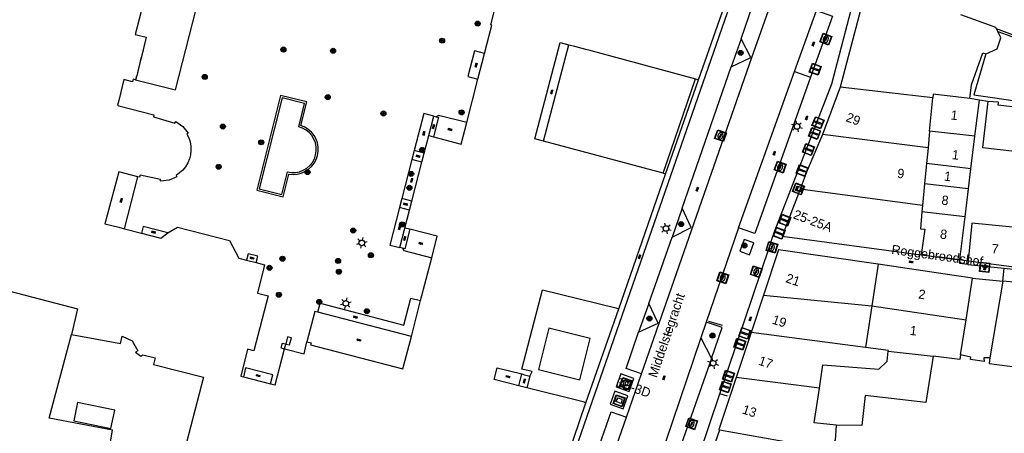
# Model space of a CAD drawing. Header units: metres. Extents: x 93870 to 95789, y 463036 to 464040.
# Tile 63 of 256: x 93989 to 94095, y 463579 to 463624. Entities that reach past the tile are written whole.
import ezdxf
from ezdxf.enums import TextEntityAlignment as Align

# ---------------------------------------------------------------- set-up
doc = ezdxf.new("R2010")
doc.units = ezdxf.units.M
doc.header["$LTSCALE"] = 25.4
for name, color, linetype in [('B_BEBOUWINGSGRENS_0', 1, 'Continuous'), ('B_LUIFEL_1', 200, 'Continuous'), ('B_OVERBOUWLIJN_LIJN_1', 7, 'Continuous'), ('B_TUSSENMUUR_0', 7, 'Continuous'), ('G_GRENS_ALGEMEEN_0', 7, 'Continuous'), ('Q_AFVAL_APART_PLAATS_0', 7, 'Continuous'), ('Q_BOOM_0', 3, 'Continuous'), ('Q_BRANDKRAAN_0', 5, 'Continuous'), ('Q_CAI-KAST_0', 10, 'Continuous'), ('Q_FIETSENREK_LIJN_0', 7, 'Continuous'), ('Q_KOLK_0', 254, 'Continuous'), ('Q_LICHTMAST_0', 2, 'Continuous'), ('Q_LICHTPUNT_1', 7, 'Continuous'), ('Q_VERKEERSBORDPAAL_0', 40, 'Continuous'), ('S_GBKN_SYMBOOL_OV_GROOT_0', 7, 'Continuous'), ('T_HEK_0', 57, 'Continuous'), ('T_HEK_LIJN_0', 6, 'Continuous'), ('T_MUUR_30CM_0', 10, 'Continuous'), ('V_WEGGRENS_0', 7, 'Continuous'), ('Z_GBKN_HUISNUMMER_0', 252, 'Continuous'), ('Z_STRAATNAAM_0', 252, 'Continuous')]:
    doc.layers.add(name, color=color, linetype=linetype)
doc.layers.add('Q_PAAL_STEEN_0', color=7, linetype='Continuous', true_color=0xa97373)

# ---------------------------------------------------------------- blocks, each defined once
blk = doc.blocks.new('Q_AFVAL_APART_PLAATS')
for points in [[(-0.5, 0.5), (0.5, 0.5), (0.5, -0.5), (-0.5, -0.5)], [(-0.34, 0.2), (0.33, 0.2), (0.19, -0.25), (-0.2, -0.25)]]:
    blk.add_lwpolyline(points, close=True)
blk.add_lwpolyline([(-0.44, 0.46), (0.44, 0.46, -0.414214), (0.46, 0.44), (0.46, -0.44, -0.414214), (0.44, -0.46), (-0.44, -0.46, -0.414214), (-0.46, -0.44), (-0.46, 0.44, -0.414214), (-0.44, 0.46)], format="xyb")
blk = doc.blocks.new('Q_CAI-KAST')
for points in [[(-0.5, 0.5), (0.5, 0.5), (0.5, -0.5), (-0.5, -0.5)], [(-0.26, 0.26), (0.25, 0.26), (0.25, 0.19), (-0.26, 0.19)], [(-0.26, 0.11), (0.25, 0.11), (0.25, -0.33), (-0.26, -0.33)]]:
    blk.add_lwpolyline(points, close=True)
blk.add_lwpolyline([(-0.44, 0.46), (0.44, 0.46, -0.414214), (0.46, 0.44), (0.46, -0.44, -0.414214), (0.44, -0.46), (-0.44, -0.46, -0.414214), (-0.46, -0.44), (-0.46, 0.44), (-0.46, 0.44), (-0.46, 0.45), (-0.46, 0.45), (-0.46, 0.45), (-0.46, 0.45), (-0.46, 0.45), (-0.46, 0.45), (-0.46, 0.46), (-0.46, 0.46), (-0.46, 0.46), (-0.45, 0.46), (-0.45, 0.46), (-0.45, 0.46), (-0.45, 0.46), (-0.45, 0.46), (-0.45, 0.46), (-0.44, 0.46), (-0.44, 0.46)], format="xyb")
blk.add_circle((-0.18, -0.03), 0.0354)
blk = doc.blocks.new('Q_LICHTMAST')
for points in [[(-0.26, 0.15), (-0.52, 0.3)], [(0, 0.3), (0, 0.6)], [(0.26, 0.15), (0.52, 0.3)], [(-0.26, -0.15), (-0.52, -0.3)], [(0, -0.3), (0, -0.6)], [(0.26, -0.15), (0.52, -0.3)]]:
    blk.add_lwpolyline(points)
blk.add_circle((0, 0), 0.3)
blk = doc.blocks.new('Q_VERKEERSBORDPAAL')
for points in [[(-0.5, 0.5), (0.5, 0.5), (0.5, -0.5), (-0.5, -0.5)], [(-0.08, 0.33), (0.07, 0.33), (0.07, -0.33), (-0.08, -0.33)]]:
    blk.add_lwpolyline(points, close=True)
blk.add_lwpolyline([(-0.44, 0.46), (0.44, 0.46, -0.414214), (0.46, 0.44), (0.46, -0.44, -0.414214), (0.44, -0.46), (-0.44, -0.46, -0.414214), (-0.46, -0.44), (-0.46, 0.44), (-0.46, 0.44), (-0.46, 0.45), (-0.46, 0.45), (-0.46, 0.45), (-0.46, 0.45), (-0.46, 0.45), (-0.46, 0.45), (-0.46, 0.46), (-0.46, 0.46), (-0.46, 0.46), (-0.45, 0.46), (-0.45, 0.46), (-0.45, 0.46), (-0.45, 0.46), (-0.45, 0.46), (-0.45, 0.46), (-0.44, 0.46), (-0.44, 0.46)], format="xyb")
blk = doc.blocks.new('Q_PAAL_STEEN')
for points in [[(-0.5, 0.5), (0.5, 0.5), (0.5, -0.5), (-0.5, -0.5)], [(-0.08, 0.33), (0.07, 0.33), (0.07, -0.33), (-0.08, -0.33)]]:
    blk.add_lwpolyline(points, close=True)
blk.add_lwpolyline([(-0.44, 0.46), (0.44, 0.46, -0.414214), (0.46, 0.44), (0.46, -0.44, -0.414214), (0.44, -0.46), (-0.44, -0.46, -0.414214), (-0.46, -0.44), (-0.46, 0.44), (-0.46, 0.44), (-0.46, 0.45), (-0.46, 0.45), (-0.46, 0.45), (-0.46, 0.45), (-0.46, 0.45), (-0.46, 0.45), (-0.46, 0.46), (-0.46, 0.46), (-0.46, 0.46), (-0.45, 0.46), (-0.45, 0.46), (-0.45, 0.46), (-0.45, 0.46), (-0.45, 0.46), (-0.45, 0.46), (-0.44, 0.46), (-0.44, 0.46)], format="xyb")
blk = doc.blocks.new('Q_KOLK')
blk.add_lwpolyline([(-0.5, 0.5), (0.5, 0.5), (0.5, -0.5), (-0.5, -0.5)], close=True)
for points in [[(-0.44, 0.46), (0.44, 0.46, -0.414214), (0.46, 0.44), (0.46, -0.44, -0.414214), (0.44, -0.46), (-0.44, -0.46, -0.414214), (-0.46, -0.44), (-0.46, 0.44, -0.414214), (-0.44, 0.46)], [(-0.34, 0.1, 0.380426), (-0.28, -0.18)], [(-0.01, 0.27, 0.240218), (-0.34, 0.1)], [(-0.19, 0.04, 0.853344), (-0.19, -0.03)], [(0.33, 0.11, 0.240191), (-0.01, 0.27)], [(0.18, -0.03, 0.849746), (0.18, 0.04)], [(0.27, -0.18, 0.380426), (0.33, 0.11)], [(-0.28, -0.18, 0.148452), (0.01, -0.26)], [(0.01, -0.26, 0.131742), (0.27, -0.18)]]:
    blk.add_lwpolyline(points, format="xyb")
for points in [[(-0.19, 0.04), (0.18, 0.04)], [(0.18, -0.03), (-0.19, -0.03)]]:
    blk.add_lwpolyline(points)
blk = doc.blocks.new('Q_BRANDKRAAN')
blk.add_lwpolyline([(-0.5, 0.5), (0.5, 0.5), (0.5, -0.5), (-0.5, -0.5)], close=True)
for points in [[(-0.44, 0.46), (0.44, 0.46, -0.414214), (0.46, 0.44), (0.46, -0.44, -0.414214), (0.44, -0.46), (-0.44, -0.46, -0.414214), (-0.46, -0.44), (-0.46, 0.44), (-0.46, 0.44), (-0.46, 0.45), (-0.46, 0.45), (-0.46, 0.45), (-0.46, 0.45), (-0.46, 0.45), (-0.46, 0.45), (-0.46, 0.46), (-0.46, 0.46), (-0.46, 0.46), (-0.45, 0.46), (-0.45, 0.46), (-0.45, 0.46), (-0.45, 0.46), (-0.45, 0.46), (-0.45, 0.46), (-0.44, 0.46), (-0.44, 0.46)], [(-0.34, 0.1, 0.380426), (-0.28, -0.18)], [(-0.01, 0.27, 0.240218), (-0.34, 0.1)], [(-0.19, 0.04, 0.853344), (-0.19, -0.03)], [(0.33, 0.11, 0.240191), (-0.01, 0.27)], [(0.18, -0.03, 0.849746), (0.18, 0.04)], [(0.27, -0.18, 0.380426), (0.33, 0.11)], [(-0.28, -0.18, 0.148452), (0.01, -0.26)], [(0.01, -0.26, 0.131742), (0.27, -0.18)]]:
    blk.add_lwpolyline(points, format="xyb")
for points in [[(-0.19, 0.04), (0.18, 0.04)], [(0.18, -0.03), (-0.19, -0.03)]]:
    blk.add_lwpolyline(points)
blk = doc.blocks.new('Q_LICHTPUNT')
for points in [[(-0.5, 0.5), (0.5, 0.5), (0.5, -0.5), (-0.5, -0.5)], [(-0.46, 0.46), (0.46, 0.46), (0.46, -0.46), (-0.46, -0.46)], [(-0.12, 0.08), (-0.08, 0.05), (-0.26, -0.23), (-0.3, -0.2)], [(-0.03, 0.03), (0.02, 0.03), (0.02, -0.3), (-0.03, -0.3)], [(0.08, 0.05), (0.12, 0.08), (0.29, -0.21), (0.25, -0.24)]]:
    blk.add_lwpolyline(points, close=True)
blk.add_circle((0, 0.21), 0.103)
blk = doc.blocks.new('Q_BOOM')
for radius in [0.27, 0.18, 0.09]:
    blk.add_circle((0, 0), radius)
blk = doc.blocks.new('S_GBKN_SYMBOOL_OV_GROOT')
for points in [[(-0.21875, 0.0625), (0.21875, 0.0625)], [(-0.21875, 0), (0.21875, 0)], [(-0.1875, 0.0625), (-0.1875, 0)], [(-0.125, 0.09375), (-0.125, 0.0625)], [(-0.125, 0), (-0.125, -0.0625)], [(-0.0625, 0.0625), (-0.0625, 0)], [(0, 0.09375), (0, 0.0625)], [(0, 0), (0, -0.0625)], [(0.0625, 0.0625), (0.0625, 0)], [(0.125, 0.09375), (0.125, 0.0625)], [(0.125, 0), (0.125, -0.0625)], [(0.1875, 0.0625), (0.1875, 0)], [(-0.21875, -0.0625), (0.21875, -0.0625)], [(-0.1875, -0.0625), (-0.1875, -0.09375)], [(-0.0625, -0.0625), (-0.0625, -0.09375)], [(0.0625, -0.0625), (0.0625, -0.09375)], [(0.1875, -0.0625), (0.1875, -0.09375)]]:
    blk.add_lwpolyline(points)

msp = doc.modelspace()

# ---------------------------------------------------------------- linework, layer by layer
at = {"layer": 'B_BEBOUWINGSGRENS_0'}
for p, q in [((94080.3, 463627.4), (94077.45, 463616.49)), ((94094.36, 463622.48), (94094.23, 463622.75)), ((94038.55, 463617.35), (94039.26, 463620.11)), ((94037.35, 463612.68), (94038.55, 463617.35)), ((94061.92, 463617.38), (94062.24, 463617.29)), ((94077.45, 463616.49), (94075.56, 463611.39)), ((94092.38, 463615.1), (94091.34, 463615.26)), ((94091.9, 463611.21), (94092.38, 463615.1)), ((94032.79, 463609.41), (94033.27, 463611.28)), ((94033.27, 463611.28), (94033.79, 463611.14)), ((94091.47, 463607.73), (94091.9, 463611.21)), ((94058.44, 463607.25), (94045.58, 463610.68)), ((94032.54, 463608.44), (94032.79, 463609.41)), ((94031.46, 463604.24), (94032.54, 463608.44)), ((94091.21, 463605.55), (94091.47, 463607.73)), ((94053.67, 463592.68), (94058.7, 463607.14)), ((94058.7, 463607.14), (94058.44, 463607.25)), ((94073.14, 463605.53), (94071.23, 463600.49)), ((94090.84, 463602.57), (94091.21, 463605.55)), ((94031.21, 463603.27), (94031.46, 463604.24)), ((94030.72, 463601.35), (94031.21, 463603.27)), ((94090.27, 463597.96), (94090.84, 463602.57)), ((94000.63, 463601.27), (94002.44, 463600.8)), ((94031.24, 463601.22), (94030.72, 463601.35)), ((94071.23, 463600.49), (94086.14, 463598.48)), ((94032.41, 463593.55), (94033.61, 463598.16)), ((94070.81, 463599.02), (94069.2, 463594.13)), ((94081.51, 463597.45), (94070.81, 463599.02)), ((94086.14, 463598.48), (94090.27, 463597.92)), ((94013.71, 463597.91), (94014.75, 463597.64)), ((94090.27, 463597.92), (94090.27, 463597.96)), ((94091.19, 463597.83), (94091.15, 463597.42)), ((94090.95, 463591.47), (94091.66, 463595.96)), ((94094.91, 463595.65), (94093.52, 463587.39)), ((94069.2, 463594.13), (94067.88, 463590.11)), ((94031.41, 463589.69), (94032.41, 463593.55)), ((94090.35, 463587.72), (94090.95, 463591.47)), ((94067.88, 463590.11), (94066.29, 463585.27)), ((94082.6, 463588.12), (94087.42, 463587.57)), ((94013.38, 463585.37), (94016.31, 463584.61)), ((94044, 463564.67), (94050.14, 463582.55)), ((94064.48, 463579.63), (94058.89, 463563.34))]:
    msp.add_line(p, q, dxfattribs=at)
for points in [[(94062.24, 463617.29), (94067.27, 463631.68), (94067.34, 463631.88)], [(94004.88, 463630.34), (94003.94, 463630.58), (94001.78, 463622.15), (94002.95, 463621.85)], [(94039.26, 463620.11), (94040.05, 463623.16), (94039.94, 463623.19), (94040.38, 463624.89)], [(94094.23, 463622.75), (94094.14, 463622.92), (94092.3, 463623.58), (94090.39, 463624.26)], [(94093.07, 463620.09), (94093.12, 463620.07), (94094.28, 463620.63), (94094.7, 463621.81), (94094.36, 463622.48)], [(94002.95, 463621.85), (94002.47, 463619.92), (94002.43, 463619.75)], [(94045.58, 463610.68), (94044.66, 463610.93), (94047.4, 463621.3), (94048.31, 463621.05)], [(94048.31, 463621.05), (94048.94, 463620.89), (94050.1, 463620.57), (94050.41, 463620.49), (94061.92, 463617.38)], [(94002.43, 463619.75), (94002.43, 463619.75), (94002.39, 463619.58), (94002.34, 463619.41), (94002.31, 463619.28), (94002.27, 463619.1)], [(94091.34, 463615.26), (94091.52, 463616.74), (94092.75, 463620.2), (94093.07, 463620.09)], [(94002.27, 463619.1), (94002.05, 463618.21), (94002.01, 463618.04), (94001.97, 463617.87), (94001.93, 463617.72)], [(94001.82, 463617.28), (94001.56, 463617.34), (94001.48, 463617.05), (94000.54, 463617.3), (94000, 463615.06), (93999.87, 463614.54), (94000, 463614.5), (94003.78, 463613.53), (94003.73, 463613.32), (94006.04, 463612.62), (94006.13, 463612.8), (94006.88, 463612.26), (94007.45, 463611.54), (94007.3, 463611.45), (94007.51, 463611.03), (94007.66, 463610.6), (94007.74, 463610.14), (94007.76, 463609.67), (94007.71, 463609.21), (94007.59, 463608.77), (94007.41, 463608.34), (94007.17, 463607.94), (94006.88, 463607.58), (94006.54, 463607.27), (94006.16, 463607), (94006.24, 463606.85), (94005.4, 463606.5), (94004.48, 463606.39), (94004.48, 463606.56), (94002.31, 463607.03), (94002.25, 463606.81), (94002.06, 463606.86)], [(94001.92, 463617.67), (94001.87, 463617.47), (94001.82, 463617.28)], [(94001.93, 463617.72), (94001.92, 463617.7), (94001.92, 463617.67)], [(94093.28, 463614.94), (94092.71, 463610.01), (94097.76, 463609.42)], [(94098.31, 463614.09), (94094.4, 463614.54), (94094.42, 463614.88), (94093.28, 463614.94)], [(94033.79, 463611.14), (94036.76, 463610.38), (94037.35, 463612.68)], [(94075.56, 463611.39), (94073.9, 463607.54), (94073.14, 463605.53)], [(94002.06, 463606.86), (94000, 463607.39), (93998.52, 463601.81), (94000, 463601.43), (94000.63, 463601.27)], [(94005.29, 463600.82), (94006.32, 463601.44), (94011.89, 463600), (94012.9, 463598.12), (94013.71, 463597.91)], [(94033.61, 463598.16), (94034.2, 463600.46), (94031.24, 463601.22)], [(94097.05, 463601.35), (94091.58, 463601.87), (94091.19, 463597.83)], [(94002.44, 463600.8), (94004.52, 463600.27), (94005.29, 463600.82)], [(94014.75, 463597.64), (94015.66, 463597.41), (94014.88, 463594.36), (94016.03, 463594.06), (94014.5, 463588.15), (94013.84, 463588.32), (94013.1, 463585.44), (94013.38, 463585.37)], [(94091.66, 463595.96), (94089.68, 463596.25), (94081.51, 463597.45)], [(94091.15, 463597.42), (94095.03, 463597.02), (94096.62, 463596.87)], [(94102.96, 463594.9), (94101.58, 463595.03), (94096.5, 463595.5), (94094.91, 463595.65)], [(94044.14, 463585.43), (94044.37, 463585.91), (94043.26, 463586.19), (94045.49, 463594.72), (94053.35, 463592.76), (94053.67, 463592.68)], [(93999.91, 463573.41), (94000, 463573.8), (94000.92, 463577.7), (94000, 463577.92), (93999.07, 463578.15), (93999.34, 463579.61), (93992.52, 463580.92), (93994.92, 463589.89)], [(93994.92, 463589.89), (94000, 463588.98), (94000.19, 463588.95), (94000.38, 463589.72), (94001.45, 463589.24), (94002.06, 463588.13), (94001.82, 463588), (94002.36, 463587.58), (94002.59, 463587.7), (94003.92, 463587.4), (94003.74, 463586.68), (94009.11, 463585.3)], [(94020.21, 463589.1), (94020.66, 463588.99), (94020.6, 463588.78), (94030.51, 463586.23), (94031.41, 463589.69)], [(94017.8, 463588.36), (94019.91, 463587.82), (94020.21, 463589.1)], [(94016.31, 463584.61), (94016.8, 463584.49), (94017.8, 463588.36)], [(94075.21, 463584.12), (94075.58, 463586.63), (94081.6, 463586.17), (94082.48, 463587.05), (94082.6, 463588.12)], [(94087.42, 463587.57), (94086.64, 463582.61), (94080.13, 463583.36), (94079.76, 463580.13), (94077.01, 463580.15)], [(94093.52, 463587.39), (94092.87, 463587.4), (94092.88, 463587.01), (94091.43, 463587.23), (94091.47, 463587.48), (94090.35, 463587.72)], [(94042.95, 463584.4), (94040.31, 463585.06), (94040.64, 463586.33), (94043.27, 463585.66)], [(94043.27, 463585.66), (94043.56, 463585.58), (94043.85, 463585.51), (94044.14, 463585.43)], [(94009.11, 463585.3), (94006.32, 463574.58), (94006.44, 463574.55)], [(94043.82, 463584.18), (94043.53, 463584.25), (94043.24, 463584.32), (94042.95, 463584.4)], [(94066.29, 463585.27), (94064.4, 463579.68), (94064.48, 463579.63)], [(94050.14, 463582.55), (94049.84, 463582.65), (94043.82, 463584.18)], [(94077.01, 463580.15), (94074.66, 463580.41), (94075.21, 463584.12)]]:
    msp.add_lwpolyline(points, dxfattribs=at)
at = {"layer": 'B_LUIFEL_1'}
for points in [[(94045.06, 463586.15), (94049.49, 463585.04), (94050.6, 463589.47), (94046.17, 463590.58), (94045.06, 463586.15)], [(93999.17, 463579.8), (93999.58, 463581.76), (93995.58, 463582.59), (93995.18, 463580.62), (93999.17, 463579.8)]]:
    msp.add_lwpolyline(points, dxfattribs=at)
at = {"layer": 'B_OVERBOUWLIJN_LIJN_1'}
msp.add_lwpolyline([(94094.91, 463595.65), (94094.97, 463596.33), (94095.03, 463597.02)], dxfattribs=at)
at = {"layer": 'B_TUSSENMUUR_0'}
for p, q in [((94087.38, 463615.33), (94077.45, 463616.49)), ((94087.04, 463611.77), (94087.38, 463615.33)), ((94086.87, 463609.96), (94075.56, 463611.39)), ((94087.04, 463611.77), (94086.87, 463609.96)), ((94091.9, 463611.21), (94087.04, 463611.77)), ((94086.87, 463609.96), (94086.71, 463608.28)), ((94086.71, 463608.28), (94086.5, 463606.09)), ((94086.28, 463603.77), (94073.14, 463605.53)), ((94086.5, 463606.09), (94086.28, 463603.77)), ((94091.21, 463605.55), (94086.5, 463606.09)), ((94086.28, 463603.77), (94086.22, 463603.1)), ((94090.84, 463602.57), (94086.22, 463603.1)), ((94081.51, 463597.45), (94080.83, 463592.98)), ((94069.2, 463594.13), (94080.83, 463592.98)), ((94080.83, 463592.98), (94080.15, 463588.52)), ((94080.83, 463592.98), (94090.95, 463591.47)), ((94080.15, 463588.52), (94067.88, 463590.11)), ((94075.21, 463584.12), (94066.29, 463585.27))]:
    msp.add_line(p, q, dxfattribs=at)
for points in [[(94091.34, 463615.26), (94087.42, 463615.75), (94087.38, 463615.33)], [(94091.47, 463607.73), (94089.7, 463607.94), (94086.71, 463608.28)], [(94086.22, 463603.1), (94086.05, 463601.27), (94086.54, 463601.21), (94086.14, 463598.48)], [(93976.91, 463597.53), (93995.56, 463592.68), (93994.92, 463589.89)], [(94082.6, 463588.12), (94082.61, 463588.2), (94080.15, 463588.52)], [(94090.35, 463587.72), (94090.27, 463587.21), (94087.42, 463587.57)], [(94093.52, 463587.39), (94093.42, 463586.8), (94103.36, 463585.51)], [(94077.01, 463580.15), (94076.89, 463578.53), (94076.52, 463577.82), (94075.75, 463577.61), (94064.48, 463579.63)]]:
    msp.add_lwpolyline(points, dxfattribs=at)
at = {"layer": 'G_GRENS_ALGEMEEN_0'}
for p, q in [((94002.95, 463621.85), (94002.43, 463619.75)), ((94047.99, 463619.83), (94048.31, 463621.05)), ((94002.43, 463619.75), (94002.27, 463619.1)), ((94045.58, 463610.68), (94047.99, 463619.83)), ((94002.27, 463619.1), (94001.93, 463617.72)), ((94001.92, 463617.67), (94001.82, 463617.28)), ((94032.75, 463613.65), (94031.73, 463609.68)), ((94033.81, 463613.38), (94032.75, 463613.65)), ((94031.73, 463609.68), (94031.48, 463608.72)), ((94032.79, 463609.41), (94031.73, 463609.68)), ((94031.48, 463608.72), (94030.4, 463604.51)), ((94032.54, 463608.44), (94031.48, 463608.72)), ((94000.63, 463601.27), (94002.06, 463606.86)), ((94030.4, 463604.51), (94030.15, 463603.54)), ((94031.46, 463604.24), (94030.4, 463604.51)), ((94031.21, 463603.27), (94030.15, 463603.54)), ((94017.8, 463588.36), (94017.93, 463588.87))]:
    msp.add_line(p, q, dxfattribs=at)
for points in [[(94001.82, 463617.28), (94006.08, 463616.19), (94009.47, 463629.4), (94004.94, 463630.56)], [(94094.36, 463622.48), (94097.14, 463621.46), (94097.21, 463621.18), (94097.41, 463620.48), (94097.68, 463619.81), (94098.01, 463619.16), (94098.4, 463618.55), (94098.85, 463617.98), (94099.34, 463617.45), (94099.89, 463616.96), (94100.47, 463616.53), (94101.09, 463616.16), (94101.75, 463615.84), (94102.11, 463615.7)], [(94039.26, 463620.11), (94038.2, 463620.39), (94037.49, 463617.63), (94038.55, 463617.35)], [(94017.38, 463615.6), (94014.84, 463605.42), (94017.65, 463604.71), (94018.26, 463607.15)], [(94018.11, 463607.38), (94018.54, 463607.31), (94018.98, 463607.32), (94019.4, 463607.4), (94019.81, 463607.56), (94020.18, 463607.78), (94020.51, 463608.07), (94020.79, 463608.41), (94021, 463608.79), (94021.14, 463609.2), (94021.21, 463609.63), (94021.2, 463610.07), (94021.12, 463610.49), (94020.96, 463610.9), (94020.74, 463611.28), (94020.45, 463611.61), (94020.11, 463611.88), (94019.73, 463612.09), (94019.32, 463612.23), (94019.95, 463614.75), (94017.53, 463615.36), (94015.08, 463605.56), (94017.5, 463604.96), (94018.11, 463607.38)], [(94018.26, 463607.15), (94018.71, 463607.11), (94019.15, 463607.14), (94019.59, 463607.25), (94020, 463607.43), (94020.37, 463607.68), (94020.7, 463607.98), (94020.98, 463608.33), (94021.19, 463608.73), (94021.34, 463609.15), (94021.41, 463609.6), (94021.41, 463610.04), (94021.33, 463610.49), (94021.18, 463610.91), (94020.97, 463611.3), (94020.69, 463611.65), (94020.35, 463611.95), (94019.98, 463612.2), (94019.56, 463612.37), (94020.2, 463614.9), (94017.38, 463615.6)], [(94037.35, 463612.68), (94034.34, 463613.45), (94034.09, 463613.31)], [(94030.15, 463603.54), (94029.11, 463599.52), (94030.18, 463599.25)], [(94005.29, 463600.82), (94002.62, 463601.51), (94002.44, 463600.8)], [(94030.46, 463599.18), (94030.6, 463598.93), (94033.61, 463598.16)], [(94014.75, 463597.64), (94014.92, 463598.31), (94013.89, 463598.58), (94013.71, 463597.91)], [(94017.93, 463588.87), (94018.35, 463588.8), (94018.54, 463589.54), (94018.13, 463589.64), (94017.93, 463588.87)], [(94017.93, 463588.87), (94017.55, 463588.94), (94017.42, 463588.46), (94017.8, 463588.36)], [(94016.31, 463584.61), (94016.55, 463585.56), (94013.62, 463586.32), (94013.38, 463585.37)]]:
    msp.add_lwpolyline(points, dxfattribs=at)
at = {"layer": 'Q_FIETSENREK_LIJN_0'}
for p, q in [((94063.29, 463591.34), (94064.79, 463590.91)), ((94065.34, 463583.26), (94064.52, 463583.51))]:
    msp.add_line(p, q, dxfattribs=at)
at = {"layer": 'T_HEK_0'}
msp.add_line((94091.66, 463595.96), (94094.91, 463595.65), dxfattribs=at)
at = {"layer": 'T_HEK_LIJN_0'}
msp.add_lwpolyline([(94093.07, 463620.09), (94091.79, 463615.67), (94112.19, 463612.74)], dxfattribs=at)
at = {"layer": 'T_MUUR_30CM_0'}
for p, q in [((94058.44, 463607.25), (94061.92, 463617.38)), ((94058.7, 463607.14), (94062.24, 463617.29)), ((94093.28, 463614.94), (94092.38, 463615.1)), ((94033.27, 463611.28), (94033.81, 463613.38)), ((94033.81, 463613.38), (94034.09, 463613.31)), ((94030.18, 463599.25), (94030.72, 463601.35)), ((94030.46, 463599.18), (94030.18, 463599.25)), ((94031.41, 463589.69), (94021.37, 463592.3)), ((94050.14, 463582.55), (94053.67, 463592.68))]:
    msp.add_line(p, q, dxfattribs=at)
for points in [[(94034.09, 463613.31), (94034.34, 463613.25), (94033.79, 463611.14)], [(94031.24, 463601.22), (94030.7, 463599.12), (94030.46, 463599.18)], [(94091.15, 463597.42), (94090.27, 463597.55), (94090.27, 463597.92)], [(94021.37, 463592.3), (94021.61, 463593.26), (94030.61, 463590.92), (94031.36, 463593.82), (94032.41, 463593.55)], [(94021.37, 463592.3), (94021.06, 463592.38), (94020.21, 463589.1)]]:
    msp.add_lwpolyline(points, dxfattribs=at)
at = {"layer": 'V_WEGGRENS_0'}
for p, q in [((94067.82, 463631.74), (94044.47, 463564.51)), ((94072.54, 463618.17), (94074.9, 463624.75)), ((94095.95, 463622.11), (94094.23, 463622.75)), ((94066.83, 463621.69), (94065.74, 463618.67)), ((94060.49, 463603.49), (94065.74, 463618.67)), ((94066.52, 463601.37), (94072.54, 463618.17)), ((94072.54, 463618.17), (94074.25, 463617.55)), ((94074.25, 463617.55), (94068.29, 463600.75)), ((94060.49, 463603.49), (94059.42, 463600.37)), ((94066.52, 463601.37), (94063.07, 463591.22)), ((94068.29, 463600.75), (94066.52, 463601.37)), ((94056.91, 463593.22), (94059.42, 463600.37)), ((94067.15, 463600.12), (94066.68, 463598.86)), ((94056.91, 463593.22), (94055.81, 463590.16)), ((94063.07, 463591.22), (94062.5, 463589.55)), ((94062.5, 463589.55), (94063.64, 463587.34)), ((94063.64, 463587.34), (94058.46, 463572.67)), ((94042.95, 463584.4), (94043.27, 463585.66)), ((94044.14, 463585.43), (94043.82, 463584.18)), ((94053.9, 463585.67), (94053.41, 463584.28)), ((94054.49, 463581.03), (94056.11, 463585.69)), ((94053.24, 463583.8), (94052.76, 463582.42))]:
    msp.add_line(p, q, dxfattribs=at)
for points in [[(94079.41, 463627.95), (94076.5, 463616.8), (94070.31, 463600.85), (94070.23, 463600.58)], [(94056.11, 463585.69), (94067.95, 463619.69), (94069.75, 463624.75)], [(94066.83, 463621.69), (94068.05, 463625.34), (94069.75, 463624.75)], [(94074.9, 463624.75), (94076.61, 463624.14), (94074.25, 463617.55)], [(94065.74, 463618.67), (94067.84, 463619.69), (94066.83, 463621.69)], [(94059.42, 463600.37), (94061.45, 463601.39), (94060.49, 463603.49)], [(94064.52, 463583.51), (94069.86, 463599.32), (94070.23, 463600.58)], [(94066.68, 463598.86), (94067.7, 463598.48), (94068.17, 463599.74), (94067.15, 463600.12)], [(94055.81, 463590.16), (94057.9, 463591.13), (94056.91, 463593.22)], [(94063.64, 463587.34), (94064.76, 463590.65), (94063.07, 463591.22)], [(94056.11, 463585.69), (94054.46, 463586.26), (94055.81, 463590.16)], [(94062.5, 463589.55), (94056.42, 463571.67), (94052.99, 463564.69)], [(94053.41, 463584.28), (94054.8, 463583.79), (94055.29, 463585.18), (94053.9, 463585.67)], [(94052.76, 463582.42), (94054.15, 463581.93), (94054.63, 463583.31), (94053.24, 463583.8)], [(94055.33, 463557.33), (94057.85, 463563.75), (94064.52, 463583.51)], [(94050.36, 463574.43), (94052.85, 463581.6), (94054.49, 463581.03)], [(94040.61, 463542.46), (94044.63, 463552.74), (94054.49, 463581.03)]]:
    msp.add_lwpolyline(points, dxfattribs=at)
at = {"layer": 'Z_STRAATNAAM_0'}
for p, q in [((94087.85, 463598.28), (94090.27, 463597.96)), ((94090.27, 463597.96), (94091.19, 463597.83)), ((94091.19, 463597.83), (94096.65, 463597.09)), ((94058.91, 463589.78), (94059.23, 463590.73))]:
    msp.add_line(p, q, dxfattribs=at)

# ---------------------------------------------------------------- block references
at = {"layer": 'Q_AFVAL_APART_PLAATS_0'}
for p, rotation in [((94054.4, 463584.64), 70.68971572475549), ((94053.72, 463582.78), 160.7393786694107)]:
    msp.add_blockref('Q_AFVAL_APART_PLAATS', p, dxfattribs=dict(at, rotation=rotation))
at = {"layer": 'Q_BOOM_0'}
for p, rotation in [((94038.53, 463623.32), 165.203237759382), ((94034.71, 463621.49), 165.5720182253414), ((94017.68, 463620.53), 75.96772676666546), ((94023.01, 463620.4), 75.97441422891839), ((94066.76, 463620.18), 70.25488714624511), ((94009.23, 463617.59), 75.63978448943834), ((94022.44, 463615.42), 75.97441422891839), ((94028.41, 463613.66), 75.56724055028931), ((94036.81, 463613.78), 75.56675457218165), ((94011.18, 463612.26), 30.96375654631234), ((94015.3, 463610.56), 75.96772676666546), ((94032.57, 463609.76), 165.5720182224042), ((94010.73, 463607.94), 67.41816742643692), ((94020.27, 463607.36), 33.08809446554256), ((94031.39, 463607.17), 75.56351869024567), ((94031.21, 463605.67), 75.56351869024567), ((94025.17, 463601.08), 75.55859764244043), ((94030.41, 463601.74), 75.54959430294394), ((94060.37, 463601.77), 71.17566305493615), ((94067.16, 463599.47), 69.24007376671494), ((94017.58, 463598.05), 75.56664158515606), ((94023.55, 463597.81), 165.4434438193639), ((94027.07, 463598.42), 75.55859764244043), ((94016.19, 463597.07), 75.56664158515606), ((94023.63, 463596.65), 165.4434438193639), ((94017.19, 463594.18), 75.5657334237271), ((94021.53, 463593.41), 165.4434438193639), ((94026.64, 463592.41), 165.4434438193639), ((94056.96, 463591.62), 70.39591184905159), ((94063.72, 463589.78), 71.33686499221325)]:
    msp.add_blockref('Q_BOOM', p, dxfattribs=dict(at, rotation=rotation))
at = {"layer": 'Q_BRANDKRAAN_0', "rotation": 71.34249171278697}
msp.add_blockref('Q_BRANDKRAAN', (94068.43, 463596.65), dxfattribs=at)
at = {"layer": 'Q_CAI-KAST_0', "rotation": 69.25964853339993}
msp.add_blockref('Q_CAI-KAST', (94072.97, 463605.55), dxfattribs=at)
at = {"layer": 'Q_KOLK_0'}
for p, rotation in [((94075.9, 463621.65), 70.28891596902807), ((94064.6, 463611.27), 70.79700596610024), ((94071, 463607.9), 70.47243170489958), ((94070.11, 463599.27), 73.3217002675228), ((94064.84, 463596), 71.22014448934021), ((94061.5, 463580.31), 70.55179377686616)]:
    msp.add_blockref('Q_KOLK', p, dxfattribs=dict(at, rotation=rotation))
at = {"layer": 'Q_LICHTMAST_0'}
for p, rotation in [((94072.81, 463612.27), 70.47243170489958), ((94058.74, 463601.3), 71.17566305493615), ((94026.1, 463599.75), 165.5849887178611), ((94024.38, 463593.25), 165.4434438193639), ((94063.81, 463586.81), 70.55179377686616)]:
    msp.add_blockref('Q_LICHTMAST', p, dxfattribs=dict(at, rotation=rotation))
at = {"layer": 'Q_LICHTPUNT_1', "rotation": 174.0263561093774}
msp.add_blockref('Q_LICHTPUNT', (94092.96, 463597.12), dxfattribs=at)
at = {"layer": 'Q_PAAL_STEEN_0'}
for p, rotation in [((94075.06, 463612.67), 68.7999536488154), ((94074.69, 463611.52), 68.7999536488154), ((94074.04, 463609.78), 68.7999536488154), ((94073.37, 463607.53), 68.7999536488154), ((94071.5, 463602.18), 69.25964853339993), ((94070.89, 463600.78), 69.25964853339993), ((94067.18, 463590.03), 71.34249171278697), ((94066.67, 463588.87), 71.34249171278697), ((94065.46, 463585.42), 71.34249171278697), ((94065.11, 463584.27), 71.34249171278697)]:
    msp.add_blockref('Q_PAAL_STEEN', p, dxfattribs=dict(at, rotation=rotation))
at = {"layer": 'Q_VERKEERSBORDPAAL_0', "rotation": 70.28891596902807}
msp.add_blockref('Q_VERKEERSBORDPAAL', (94074.76, 463618.42), dxfattribs=at)
at = {"layer": 'S_GBKN_SYMBOOL_OV_GROOT_0'}
for p, rotation in [((94074.57, 463621.15), 70.28891596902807), ((94038.38, 463618.87), 75.57366363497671), ((94046.49, 463615.99), 75.24225198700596), ((94073.85, 463613.2), 70.47243170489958), ((94033.8, 463612.26), 75.56680922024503), ((94035.57, 463611.92), 165.5705607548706), ((94032.77, 463611.53), 75.56680922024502), ((94032.13, 463609.06), 165.5720182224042), ((94070.38, 463609.4), 70.47243170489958), ((94031.47, 463606.48), 75.56351869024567), ((94062.11, 463605.53), 70.9063783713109), ((94000.29, 463604.33), 75.0967266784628), ((94030.8, 463603.89), 165.5720182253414), ((94030.16, 463601.4), 75.59237648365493), ((94003.75, 463600.89), 165.5654203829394), ((94030.71, 463600.24), 75.59237648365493), ((94032.43, 463599.69), 165.5823351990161), ((94014.32, 463598.11), 165.548106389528), ((94055.91, 463598.28), 70.85345755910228), ((94085.06, 463597.69), 171.6480503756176), ((94025.42, 463591.76), 165.4506937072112), ((94067.81, 463591.59), 71.80065866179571), ((94025.79, 463589.3), 165.4506937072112), ((94014.97, 463585.47), 165.5692837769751), ((94041.79, 463585.36), 165.6981217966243), ((94058.54, 463585.27), 71.23219089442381), ((94043.55, 463584.92), 75.68634896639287)]:
    msp.add_blockref('S_GBKN_SYMBOOL_OV_GROOT', p, dxfattribs=dict(at, rotation=rotation))

# ---------------------------------------------------------------- texts
at = {"layer": 'Z_GBKN_HUISNUMMER_0', "linetype": 'Continuous'}
for s, rotation, p in [('1', 353.4, (94089.69, 463613.48)), ('29', 339.7, (94078.85, 463613.07)), ('1', 353.4, (94089.82, 463609.22)), ('9', 352.4, (94083.95, 463607.21)), ('1', 353.4, (94088.98, 463606.91)), ('8', 353.4, (94088.7, 463604.33)), ('25-25A', 339.3, (94074.52, 463602.12)), ('8', 352.3, (94088.54, 463600.68)), ('7', 354.6, (94094.08, 463599.12)), ('21', 341.8, (94072.38, 463595.79)), ('2', 351.6, (94086.22, 463594.23)), ('19', 341.8, (94070.92, 463591.34)), ('1', 353.2, (94085.3, 463590.32)), ('17', 341.8, (94069.46, 463586.91)), ('3B-3D', 340.7, (94055.26, 463584.2)), ('13', 341.3, (94067.71, 463581.68))]:
    msp.add_text(s, height=1, rotation=rotation, dxfattribs=at).set_placement(p, align=Align.MIDDLE)
at = {"layer": 'Z_STRAATNAAM_0', "linetype": 'Continuous'}
for s, rotation, p in [('Roggebroodshof', 352.2993, (94087.85, 463598.28)), ('Middelstegracht', 71.2751, (94058.91, 463589.78))]:
    msp.add_text(s, height=1, rotation=rotation, dxfattribs=at).set_placement(p, align=Align.MIDDLE)

doc.saveas('drawing.dxf')
